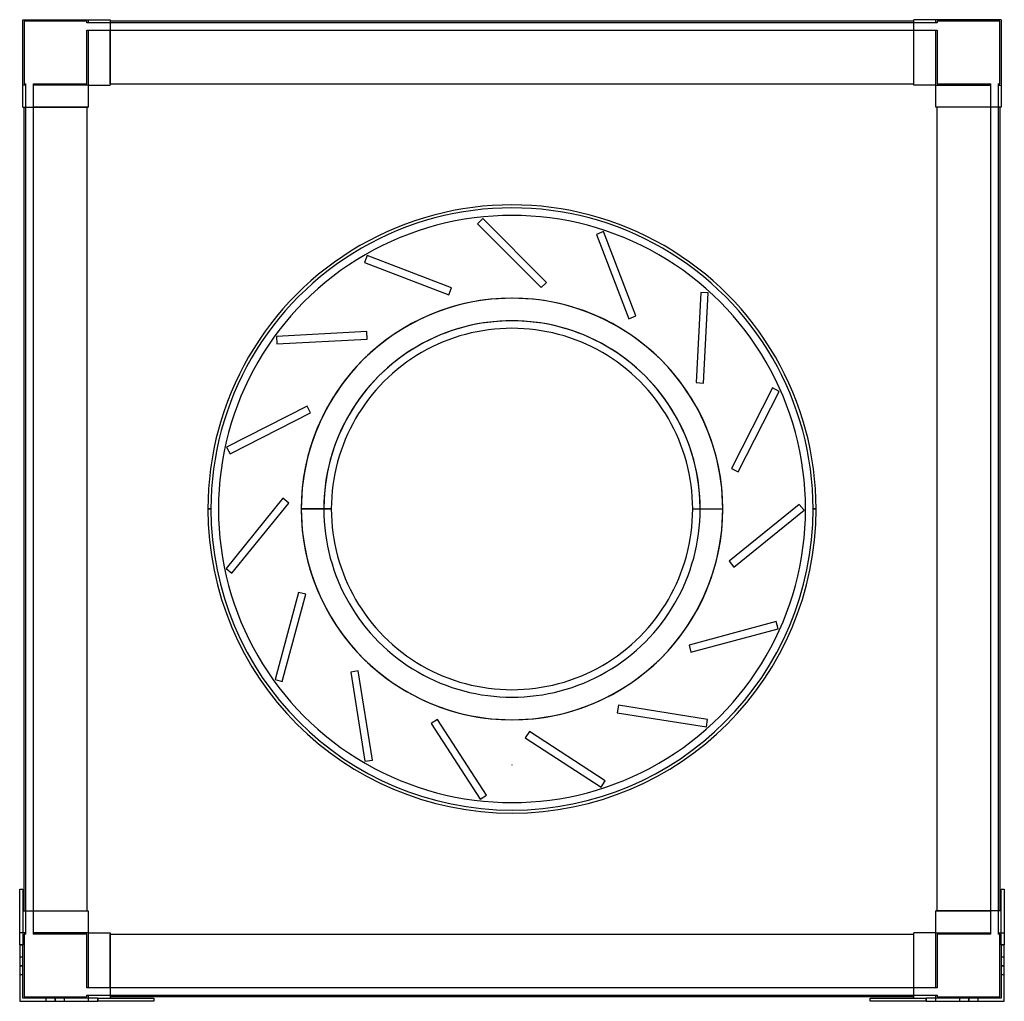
# Model space of a CAD drawing. Header units: millimetres. Extents: x -327 to 327, y -327 to 325.
import ezdxf

# ---------------------------------------------------------------- set-up
doc = ezdxf.new("R2010")
doc.units = ezdxf.units.MM
doc.layers.add('MAIN-1', color=7, linetype='Continuous')
doc.layers.add('MAIN-2', color=7, linetype='Continuous')

msp = doc.modelspace()

# ---------------------------------------------------------------- linework, layer by layer
at = {"layer": 'MAIN-1'}
for p, q in [((-325, 267), (-325, 325)), ((-325, 325), (-267, 325)), ((-267, 325), (-267, 281.5)), ((267, 324), (-267, 324)), ((267, 281.5), (267, 325)), ((325, 325), (267, 325)), ((325, 325), (325, 267)), ((-281.5, 281.5), (-281.5, 267)), ((-281.5, 281.5), (-267, 281.5)), ((-267, 282.5), (267, 282.5)), ((281.5, 281.5), (267, 281.5)), ((281.5, 267), (281.5, 281.5)), ((-325, 267), (-281.5, 267)), ((-324, -267), (-324, 267)), ((-282.5, 267), (-282.5, -267)), ((325, 267), (281.5, 267)), ((282.5, -267), (282.5, 267)), ((324, 267), (324, -267)), ((-202, 0), (-200, 0)), ((-120.01, 0), (-140.01, 0)), ((120.01, 0), (140.01, 0)), ((202, 0), (200, 0)), ((-327, -252.5), (-325, -252.5)), ((-327, -289.5), (-327, -252.5)), ((-325, -252.5), (-325, -289.5)), ((325, -289.5), (325, -252.5)), ((325, -252.5), (327, -252.5)), ((327, -252.5), (327, -289.5)), ((-325, -267), (-281.5, -267)), ((-281.5, -267), (-281.5, -281.5)), ((325, -267), (281.5, -267)), ((281.5, -281.5), (281.5, -267)), ((-281.5, -281.5), (-267, -281.5)), ((-267, -281.5), (-267, -325)), ((-267, -282.5), (267, -282.5)), ((267, -325), (267, -281.5)), ((281.5, -281.5), (267, -281.5)), ((-325, -289.5), (-327, -289.5)), ((-327, -289.5), (-327, -327)), ((-325, -325), (-325, -289.5)), ((325, -289.5), (325, -325)), ((327, -289.5), (325, -289.5)), ((327, -327), (327, -289.5)), ((-327, -327), (-275, -327)), ((-275, -325), (-325, -325)), ((-275, -325), (-238, -325)), ((-275, -327), (-275, -325)), ((-238, -327), (-275, -327)), ((267, -324), (-267, -324)), ((-238, -325), (-238, -327)), ((238, -325), (275, -325)), ((238, -327), (238, -325)), ((275, -327), (238, -327)), ((325, -325), (275, -325)), ((275, -325), (275, -327)), ((275, -327), (327, -327))]:
    msp.add_line(p, q, dxfattribs=at)
for radius, start, end in [(202, 0, 180.00002), (200, 0, 180.00002), (195, 0, 180.00002), (195, 0, 180.00002), (140.01, 89.99998, 180.00002), (140.01, 0, 89.99998), (120.01, 0, 180.00002), (202, 180.00002, 0), (200, 180.00002, 0), (195, 179.99998, 0), (195, 179.99998, 0), (120.01, 179.99998, 0), (140.01, 270.00002, 0), (140.01, 180.00002, 270.00002)]:
    msp.add_arc((0, 0), radius, start, end, dxfattribs=at)
at = {"layer": 'MAIN-2'}
for p, q in [((-325, 325), (-325, 325)), ((-325, 325), (-325, 325)), ((-324, 324), (-324, 324)), ((-282.5, 324), (-324, 324)), ((-324, 324), (-324, 282.5)), ((-282.5, 323), (-282.5, 324)), ((-282.5, 324), (-282.5, 324)), ((-282.5, 323), (-282.5, 323)), ((-281.5, 323), (-282.5, 323)), ((-281.5, 325), (-281.5, 325)), ((-281.5, 325), (-281.5, 323)), ((-281.5, 325), (-281.5, 325)), ((-281.5, 323), (-281.5, 323)), ((-281.5, 323), (-281.5, 323)), ((-267, 323), (-281.5, 323)), ((-267, 325), (-267, 325)), ((-267, 325), (-267, 325)), ((-267, 324), (-267, 324)), ((-267, 324), (-267, 324)), ((-267, 323), (-267, 323)), ((-267, 323), (-267, 323)), ((267, 323), (-267, 323)), ((267, 325), (267, 325)), ((267, 325), (267, 325)), ((267, 324), (267, 324)), ((267, 324), (267, 324)), ((267, 323), (267, 323)), ((281.5, 323), (267, 323)), ((267, 323), (267, 323)), ((281.5, 325), (281.5, 325)), ((281.5, 323), (281.5, 325)), ((281.5, 325), (281.5, 325)), ((281.5, 323), (281.5, 323)), ((282.5, 323), (281.5, 323)), ((281.5, 323), (281.5, 323)), ((282.5, 324), (282.5, 323)), ((282.5, 324), (282.5, 324)), ((324, 324), (282.5, 324)), ((282.5, 323), (282.5, 323)), ((324, 282.5), (324, 324)), ((324, 324), (324, 324)), ((325, 325), (325, 325)), ((325, 325), (325, 325)), ((-282.5, 318), (-281.5, 318)), ((-282.5, 318), (-282.5, 318)), ((-282.5, 282.5), (-282.5, 318)), ((-281.5, 318), (-267, 318)), ((-281.5, 318), (-281.5, 318)), ((-281.5, 318), (-281.5, 318)), ((-281.5, 318), (-281.5, 281.5)), ((-267, 318), (-267, 318)), ((-267, 282.5), (-267, 318)), ((-267, 318), (-267, 318)), ((-267, 318), (267, 318)), ((267, 282.5), (267, 318)), ((267, 318), (267, 318)), ((267, 318), (267, 318)), ((267, 318), (281.5, 318)), ((281.5, 318), (281.5, 318)), ((281.5, 318), (281.5, 318)), ((281.5, 318), (282.5, 318)), ((281.5, 281.5), (281.5, 318)), ((282.5, 318), (282.5, 318)), ((282.5, 318), (282.5, 282.5)), ((-325, 281.5), (-325, 281.5)), ((-323, 281.5), (-325, 281.5)), ((-325, 281.5), (-325, 281.5)), ((-324, 282.5), (-324, 282.5)), ((-324, 282.5), (-323, 282.5)), ((-323, 282.5), (-323, 282.5)), ((-323, 281.5), (-323, 282.5)), ((-323, 267), (-323, 281.5)), ((-323, 281.5), (-323, 281.5)), ((-323, 281.5), (-323, 281.5)), ((-318, 282.5), (-318, 281.5)), ((-318, 282.5), (-282.5, 282.5)), ((-318, 282.5), (-318, 282.5)), ((-318, 281.5), (-318, 281.5)), ((-318, 281.5), (-318, 281.5)), ((-318, 281.5), (-318, 267)), ((-281.5, 281.5), (-318, 281.5)), ((-282.5, 282.5), (-282.5, 282.5)), ((-281.5, 281.5), (-281.5, 281.5)), ((-281.5, 281.5), (-281.5, 281.5)), ((-281.5, 281.5), (-281.5, 281.5)), ((-281.5, 281.5), (-281.5, 281.5)), ((-281.5, 281.5), (-281.5, 281.5)), ((-281.5, 281.5), (-281.5, 281.5)), ((-267, 282.5), (-267, 281.5)), ((-267, 282.5), (-267, 282.5)), ((-267, 282.5), (-267, 282.5)), ((-267, 282.5), (-267, 282.5)), ((-267, 282.5), (-267, 282.5)), ((-267, 281.5), (-267, 281.5)), ((-267, 281.5), (-267, 281.5)), ((-267, 281.5), (-267, 281.5)), ((-267, 281.5), (-267, 281.5)), ((267, 281.5), (267, 282.5)), ((267, 282.5), (267, 282.5)), ((267, 282.5), (267, 282.5)), ((267, 282.5), (267, 282.5)), ((267, 282.5), (267, 282.5)), ((267, 281.5), (267, 281.5)), ((267, 281.5), (267, 281.5)), ((267, 281.5), (267, 281.5)), ((267, 281.5), (267, 281.5)), ((281.5, 281.5), (281.5, 281.5)), ((281.5, 281.5), (281.5, 281.5)), ((281.5, 281.5), (281.5, 281.5)), ((281.5, 281.5), (281.5, 281.5)), ((281.5, 281.5), (281.5, 281.5)), ((281.5, 281.5), (318, 281.5)), ((281.5, 281.5), (281.5, 281.5)), ((282.5, 282.5), (282.5, 282.5)), ((282.5, 282.5), (318, 282.5)), ((318, 281.5), (318, 282.5)), ((318, 282.5), (318, 282.5)), ((318, 267), (318, 281.5)), ((318, 281.5), (318, 281.5)), ((318, 281.5), (318, 281.5)), ((323, 282.5), (323, 281.5)), ((323, 282.5), (324, 282.5)), ((323, 282.5), (323, 282.5)), ((323, 281.5), (323, 281.5)), ((323, 281.5), (323, 281.5)), ((323, 281.5), (323, 267)), ((323, 281.5), (325, 281.5)), ((324, 282.5), (324, 282.5)), ((325, 281.5), (325, 281.5)), ((325, 281.5), (325, 281.5)), ((-325, 267), (-325, 267)), ((-325, 267), (-325, 267)), ((-324, 267), (-324, 267)), ((-324, 267), (-324, 267)), ((-323, 267), (-323, 267)), ((-323, 267), (-323, 267)), ((-323, -267), (-323, 267)), ((-282.5, 267), (-318, 267)), ((-318, 267), (-318, 267)), ((-318, 267), (-318, 267)), ((-318, 267), (-318, -267)), ((-281.5, 267), (-282.5, 267)), ((-282.5, 267), (-282.5, 267)), ((-282.5, 267), (-282.5, 267)), ((-282.5, 267), (-282.5, 267)), ((-282.5, 267), (-282.5, 267)), ((-281.5, 267), (-281.5, 267)), ((-281.5, 267), (-281.5, 267)), ((-281.5, 267), (-281.5, 267)), ((-281.5, 267), (-281.5, 267)), ((282.5, 267), (281.5, 267)), ((281.5, 267), (281.5, 267)), ((281.5, 267), (281.5, 267)), ((281.5, 267), (281.5, 267)), ((281.5, 267), (281.5, 267)), ((282.5, 267), (282.5, 267)), ((318, 267), (282.5, 267)), ((282.5, 267), (282.5, 267)), ((282.5, 267), (282.5, 267)), ((282.5, 267), (282.5, 267)), ((318, 267), (318, 267)), ((318, 267), (318, 267)), ((318, -267), (318, 267)), ((323, 267), (323, 267)), ((323, 267), (323, -267)), ((323, 267), (323, 267)), ((324, 267), (324, 267)), ((324, 267), (324, 267)), ((325, 267), (325, 267)), ((325, 267), (325, 267)), ((-19.45, 192.98), (-22.98, 189.45)), ((-19.45, 192.98), (-19.45, 192.98)), ((22.98, 150.55), (-19.45, 192.98)), ((-22.98, 189.45), (-22.98, 189.45)), ((-22.98, 189.45), (19.45, 147.02)), ((60.73, 184.21), (56.06, 182.41)), ((60.73, 184.21), (60.73, 184.21)), ((82.23, 128.19), (60.73, 184.21)), ((56.06, 182.41), (56.06, 182.41)), ((56.06, 182.41), (77.56, 126.4)), ((-96.26, 168.39), (-98.05, 163.72)), ((-98.05, 163.72), (-98.05, 163.72)), ((-98.05, 163.72), (-42.03, 142.22)), ((-96.26, 168.39), (-96.26, 168.39)), ((-40.24, 146.89), (-96.26, 168.39)), ((19.45, 147.02), (22.98, 150.55)), ((22.98, 150.55), (22.98, 150.55)), ((-42.03, 142.22), (-40.24, 146.89)), ((-40.24, 146.89), (-40.24, 146.89)), ((19.45, 147.02), (19.45, 147.02)), ((-42.03, 142.22), (-42.03, 142.22)), ((0, 140.01), (0, 140.01)), ((0, 140.01), (0, 140.01)), ((125.41, 143.84), (122.27, 83.92)), ((125.41, 143.84), (125.41, 143.84)), ((130.4, 143.58), (125.41, 143.84)), ((127.26, 83.66), (130.4, 143.58)), ((130.4, 143.58), (130.4, 143.58)), ((77.56, 126.4), (82.23, 128.19)), ((77.56, 126.4), (77.56, 126.4)), ((82.23, 128.19), (82.23, 128.19)), ((-96.51, 117.82), (-156.42, 114.68)), ((-96.51, 117.82), (-96.51, 117.82)), ((-96.24, 112.83), (-96.51, 117.82)), ((-156.42, 114.68), (-156.42, 114.68)), ((-156.42, 114.68), (-156.16, 109.69)), ((-156.16, 109.69), (-96.24, 112.83)), ((-96.24, 112.83), (-96.24, 112.83)), ((-156.16, 109.69), (-156.16, 109.69)), ((122.27, 83.92), (122.27, 83.92)), ((122.27, 83.92), (127.26, 83.66)), ((127.26, 83.66), (127.26, 83.66)), ((173.07, 80.4), (145.83, 26.94)), ((173.07, 80.4), (173.07, 80.4)), ((177.53, 78.13), (173.07, 80.4)), ((150.29, 24.67), (177.53, 78.13)), ((177.53, 78.13), (177.53, 78.13)), ((-136.08, 68.38), (-189.54, 41.14)), ((-136.08, 68.38), (-136.08, 68.38)), ((-133.81, 63.93), (-136.08, 68.38)), ((-187.27, 36.69), (-133.81, 63.93)), ((-133.81, 63.93), (-133.81, 63.93)), ((-189.54, 41.14), (-189.54, 41.14)), ((-189.54, 41.14), (-187.27, 36.69)), ((-187.27, 36.69), (-187.27, 36.69)), ((145.83, 26.94), (145.83, 26.94)), ((145.83, 26.94), (150.29, 24.67)), ((150.29, 24.67), (150.29, 24.67)), ((-152.13, 7.12), (-189.89, -39.51)), ((-152.13, 7.12), (-152.13, 7.12)), ((-148.25, 3.97), (-152.13, 7.12)), ((-202, 0), (-200, 0)), ((-200, 0), (-200, 0)), ((-200, 0), (-200, 0)), ((-200, 0), (-200, 0)), ((-195, 0), (-195, 0)), ((-186.01, -42.66), (-148.25, 3.97)), ((-148.25, 3.97), (-148.25, 3.97)), ((-140, 0), (-140, 0)), ((-139.99, 0), (-139.99, 0)), ((-125.01, 0), (-139.99, 0)), ((120.01, 0), (140.01, 0)), ((125.01, 0), (139.99, 0)), ((139.99, 0), (139.99, 0)), ((140, 0), (140, 0)), ((190.81, 3.05), (144.18, -34.71)), ((190.81, 3.05), (190.81, 3.05)), ((193.96, -0.83), (190.81, 3.05)), ((195, 0), (195, 0)), ((202, 0), (200, 0)), ((200, 0), (200, 0)), ((200, 0), (200, 0)), ((200, 0), (202, 0)), ((200, 0), (200, 0)), ((-200, 0), (-202, 0)), ((-202, 0), (-200, 0)), ((-200, 0), (-200, 0)), ((-200, 0), (-200, 0)), ((-200, 0), (-200, 0)), ((-195, 0), (-195, 0)), ((-140.01, 0), (-120.01, 0)), ((-140, 0), (-140, 0)), ((-139.99, 0), (-125.01, 0)), ((-139.99, 0), (-139.99, 0)), ((125.01, 0), (139.99, 0)), ((139.99, 0), (139.99, 0)), ((140, 0), (140, 0)), ((147.33, -38.59), (193.96, -0.83)), ((193.96, -0.83), (193.96, -0.83)), ((195, 0), (195, 0)), ((200, 0), (202, 0)), ((200, 0), (200, 0)), ((200, 0), (200, 0)), ((200, 0), (200, 0)), ((144.18, -34.71), (144.18, -34.71)), ((144.18, -34.71), (147.33, -38.59)), ((147.33, -38.59), (147.33, -38.59)), ((-189.89, -39.51), (-189.89, -39.51)), ((-189.89, -39.51), (-186.01, -42.66)), ((-186.01, -42.66), (-186.01, -42.66)), ((-141.87, -55.38), (-157.4, -113.33)), ((-152.57, -114.62), (-137.04, -56.67)), ((-141.87, -55.38), (-141.87, -55.38)), ((-137.04, -56.67), (-141.87, -55.38)), ((-137.04, -56.67), (-137.04, -56.67)), ((175.56, -74.82), (117.6, -90.35)), ((175.56, -74.82), (175.56, -74.82)), ((176.85, -79.65), (175.56, -74.82)), ((118.89, -95.18), (176.85, -79.65)), ((176.85, -79.65), (176.85, -79.65)), ((117.6, -90.35), (117.6, -90.35)), ((117.6, -90.35), (118.89, -95.18)), ((118.89, -95.18), (118.89, -95.18)), ((-102.15, -107.51), (-107.09, -108.29)), ((-107.09, -108.29), (-107.09, -108.29)), ((-107.09, -108.29), (-97.7, -167.55)), ((-102.15, -107.51), (-102.15, -107.51)), ((-92.76, -166.77), (-102.15, -107.51)), ((-157.4, -113.33), (-157.4, -113.33)), ((-157.4, -113.33), (-152.57, -114.62)), ((-152.57, -114.62), (-152.57, -114.62)), ((70.68, -130.37), (69.9, -135.31)), ((70.68, -130.37), (70.68, -130.37)), ((129.95, -139.76), (70.68, -130.37)), ((69.9, -135.31), (69.9, -135.31)), ((69.9, -135.31), (129.16, -144.7)), ((-49.59, -139.76), (-53.78, -142.49)), ((-53.78, -142.49), (-53.78, -142.49)), ((-53.78, -142.49), (-21.1, -192.81)), ((-49.59, -139.76), (-49.59, -139.76)), ((-16.91, -190.08), (-49.59, -139.76)), ((0, -140.01), (0, -140.01)), ((0, -140.01), (0, -140.01)), ((129.16, -144.7), (129.95, -139.76)), ((129.95, -139.76), (129.95, -139.76)), ((11.55, -147.85), (8.82, -152.04)), ((11.55, -147.85), (11.55, -147.85)), ((61.87, -180.53), (11.55, -147.85)), ((129.16, -144.7), (129.16, -144.7)), ((8.82, -152.04), (8.82, -152.04)), ((8.82, -152.04), (59.14, -184.72)), ((-97.7, -167.55), (-92.76, -166.77)), ((-97.7, -167.55), (-97.7, -167.55)), ((-92.76, -166.77), (-92.76, -166.77)), ((0, -170), (0, -170)), ((0, -170), (0, -170)), ((0, -170), (0, -170)), ((0, -170), (0, -170)), ((0, -170), (0, -170)), ((0, -170), (0, -170)), ((59.14, -184.72), (61.87, -180.53)), ((61.87, -180.53), (61.87, -180.53)), ((59.14, -184.72), (59.14, -184.72)), ((-21.1, -192.81), (-16.91, -190.08)), ((-21.1, -192.81), (-21.1, -192.81)), ((-16.91, -190.08), (-16.91, -190.08)), ((-327, -252.5), (-327, -252.5)), ((-327, -252.5), (-327, -252.5)), ((-325, -252.5), (-325, -252.5)), ((-325, -252.5), (-325, -252.5)), ((325, -252.5), (325, -252.5)), ((325, -252.5), (325, -252.5)), ((327, -252.5), (327, -252.5)), ((327, -252.5), (327, -252.5)), ((-325, -267), (-325, -267)), ((-325, -267), (-325, -267)), ((-324, -267), (-324, -267)), ((-324, -267), (-324, -267)), ((-323, -267), (-323, -267)), ((-323, -281.5), (-323, -267)), ((-323, -267), (-323, -267)), ((-318, -267), (-318, -267)), ((-318, -267), (-282.5, -267)), ((-318, -267), (-318, -267)), ((-318, -267), (-318, -281.5)), ((-282.5, -267), (-281.5, -267)), ((-282.5, -267), (-282.5, -267)), ((-282.5, -267), (-282.5, -267)), ((-282.5, -267), (-282.5, -267)), ((-282.5, -267), (-282.5, -267)), ((-281.5, -267), (-281.5, -267)), ((-281.5, -267), (-281.5, -267)), ((-281.5, -267), (-281.5, -267)), ((-281.5, -267), (-281.5, -267)), ((281.5, -267), (282.5, -267)), ((281.5, -267), (281.5, -267)), ((281.5, -267), (281.5, -267)), ((281.5, -267), (281.5, -267)), ((281.5, -267), (281.5, -267)), ((282.5, -267), (282.5, -267)), ((282.5, -267), (318, -267)), ((282.5, -267), (282.5, -267)), ((282.5, -267), (282.5, -267)), ((282.5, -267), (282.5, -267)), ((318, -267), (318, -267)), ((318, -267), (318, -267)), ((318, -281.5), (318, -267)), ((323, -267), (323, -267)), ((323, -267), (323, -267)), ((323, -267), (323, -281.5)), ((324, -267), (324, -267)), ((324, -267), (324, -267)), ((325, -267), (325, -267)), ((325, -267), (325, -267)), ((-327, -281.5), (-327, -281.5)), ((-327, -281.5), (-327, -281.5)), ((-323, -281.5), (-327, -281.5)), ((-325, -281.5), (-325, -281.5)), ((-325, -281.5), (-325, -281.5)), ((-323, -282.5), (-324, -282.5)), ((-324, -282.5), (-324, -324)), ((-324, -282.5), (-324, -282.5)), ((-323, -282.5), (-323, -281.5)), ((-323, -281.5), (-323, -281.5)), ((-323, -281.5), (-323, -281.5)), ((-323, -282.5), (-323, -282.5)), ((-318, -281.5), (-318, -282.5)), ((-318, -281.5), (-318, -281.5)), ((-318, -281.5), (-318, -281.5)), ((-281.5, -281.5), (-318, -281.5)), ((-282.5, -282.5), (-318, -282.5)), ((-318, -282.5), (-318, -282.5)), ((-282.5, -318), (-282.5, -282.5)), ((-282.5, -282.5), (-282.5, -282.5)), ((-281.5, -281.5), (-281.5, -281.5)), ((-281.5, -281.5), (-281.5, -281.5)), ((-281.5, -281.5), (-281.5, -281.5)), ((-281.5, -281.5), (-281.5, -318)), ((-281.5, -281.5), (-281.5, -281.5)), ((-281.5, -281.5), (-281.5, -281.5)), ((-281.5, -281.5), (-281.5, -281.5)), ((-267, -281.5), (-267, -281.5)), ((-267, -281.5), (-267, -282.5)), ((-267, -281.5), (-267, -281.5)), ((-267, -281.5), (-267, -281.5)), ((-267, -281.5), (-267, -281.5)), ((-267, -282.5), (-267, -282.5)), ((-267, -282.5), (-267, -282.5)), ((-267, -318), (-267, -282.5)), ((-267, -282.5), (-267, -282.5)), ((-267, -282.5), (-267, -282.5)), ((267, -281.5), (267, -281.5)), ((267, -282.5), (267, -281.5)), ((267, -281.5), (267, -281.5)), ((267, -281.5), (267, -281.5)), ((267, -281.5), (267, -281.5)), ((267, -282.5), (267, -282.5)), ((267, -282.5), (267, -282.5)), ((267, -318), (267, -282.5)), ((267, -282.5), (267, -282.5)), ((267, -282.5), (267, -282.5)), ((281.5, -281.5), (281.5, -281.5)), ((281.5, -281.5), (281.5, -281.5)), ((281.5, -281.5), (281.5, -281.5)), ((281.5, -318), (281.5, -281.5)), ((281.5, -281.5), (281.5, -281.5)), ((281.5, -281.5), (281.5, -281.5)), ((281.5, -281.5), (318, -281.5)), ((281.5, -281.5), (281.5, -281.5)), ((282.5, -282.5), (282.5, -318)), ((318, -282.5), (282.5, -282.5)), ((282.5, -282.5), (282.5, -282.5)), ((318, -282.5), (318, -281.5)), ((318, -281.5), (318, -281.5)), ((318, -281.5), (318, -281.5)), ((318, -282.5), (318, -282.5)), ((323, -281.5), (323, -281.5)), ((323, -281.5), (327, -281.5)), ((323, -281.5), (323, -281.5)), ((323, -281.5), (323, -282.5)), ((324, -282.5), (323, -282.5)), ((323, -282.5), (323, -282.5)), ((324, -324), (324, -282.5)), ((324, -282.5), (324, -282.5)), ((325, -281.5), (325, -281.5)), ((325, -281.5), (325, -281.5)), ((327, -281.5), (327, -281.5)), ((327, -281.5), (327, -281.5)), ((-327, -289.5), (-325, -289.5)), ((325, -289.5), (327, -289.5)), ((-327, -297.5), (-327, -297.5)), ((-327, -297.5), (-325, -297.5)), ((-327, -297.5), (-327, -297.5)), ((-325, -297.5), (-325, -297.5)), ((-325, -297.5), (-325, -297.5)), ((325, -297.5), (325, -297.5)), ((325, -297.5), (325, -297.5)), ((325, -297.5), (327, -297.5)), ((327, -297.5), (327, -297.5)), ((327, -297.5), (327, -297.5)), ((-325, -303.5), (-327, -303.5)), ((-327, -303.5), (-325, -303.5)), ((-327, -303.5), (-325, -303.5)), ((-325, -303.5), (-327, -303.5)), ((327, -303.5), (325, -303.5)), ((325, -303.5), (327, -303.5)), ((325, -303.5), (327, -303.5)), ((327, -303.5), (325, -303.5)), ((-325, -309.5), (-327, -309.5)), ((-327, -309.5), (-327, -309.5)), ((-327, -309.5), (-327, -309.5)), ((-325, -309.5), (-325, -309.5)), ((-325, -309.5), (-325, -309.5)), ((327, -309.5), (325, -309.5)), ((325, -309.5), (325, -309.5)), ((325, -309.5), (325, -309.5)), ((327, -309.5), (327, -309.5)), ((327, -309.5), (327, -309.5)), ((-282.5, -318), (-282.5, -318)), ((-281.5, -318), (-282.5, -318)), ((-281.5, -318), (-281.5, -318)), ((-281.5, -318), (-281.5, -318)), ((-267, -318), (-281.5, -318)), ((-267, -318), (-267, -318)), ((-267, -318), (-267, -318)), ((267, -318), (-267, -318)), ((267, -318), (267, -318)), ((267, -318), (267, -318)), ((281.5, -318), (267, -318)), ((281.5, -318), (281.5, -318)), ((281.5, -318), (281.5, -318)), ((282.5, -318), (281.5, -318)), ((282.5, -318), (282.5, -318)), ((-327, -327), (-327, -327)), ((-327, -327), (-327, -327)), ((-325, -325), (-325, -325)), ((-325, -325), (-325, -325)), ((-325, -325), (-325, -325)), ((-325, -325), (-325, -325)), ((-324, -324), (-282.5, -324)), ((-324, -324), (-324, -324)), ((-309.5, -327), (-309.5, -325)), ((-309.5, -325), (-309.5, -325)), ((-309.5, -325), (-309.5, -325)), ((-309.5, -327), (-309.5, -327)), ((-309.5, -327), (-309.5, -327)), ((-303.5, -327), (-303.5, -325)), ((-303.5, -325), (-303.5, -327)), ((-303.5, -327), (-303.5, -325)), ((-303.5, -325), (-303.5, -327)), ((-297.5, -325), (-297.5, -325)), ((-297.5, -325), (-297.5, -325)), ((-297.5, -325), (-297.5, -327)), ((-297.5, -327), (-297.5, -327)), ((-297.5, -327), (-297.5, -327)), ((-282.5, -324), (-282.5, -323)), ((-282.5, -323), (-281.5, -323)), ((-282.5, -323), (-282.5, -323)), ((-282.5, -324), (-282.5, -324)), ((-281.5, -323), (-281.5, -323)), ((-281.5, -323), (-267, -323)), ((-281.5, -323), (-281.5, -327)), ((-281.5, -323), (-281.5, -323)), ((-281.5, -325), (-281.5, -325)), ((-281.5, -325), (-281.5, -325)), ((-281.5, -327), (-281.5, -327)), ((-281.5, -327), (-281.5, -327)), ((-275, -325), (-275, -327)), ((-267, -323), (-267, -323)), ((-267, -323), (267, -323)), ((-267, -323), (-267, -323)), ((-267, -324), (-267, -324)), ((-267, -324), (-267, -324)), ((-267, -325), (-267, -325)), ((-267, -325), (-267, -325)), ((-238, -325), (-238, -325)), ((-238, -325), (-238, -325)), ((-238, -327), (-238, -327)), ((-238, -327), (-238, -327)), ((238, -325), (238, -325)), ((238, -325), (238, -325)), ((238, -327), (238, -327)), ((238, -327), (238, -327)), ((267, -323), (281.5, -323)), ((267, -323), (267, -323)), ((267, -323), (267, -323)), ((267, -324), (267, -324)), ((267, -324), (267, -324)), ((267, -325), (267, -325)), ((267, -325), (267, -325)), ((275, -327), (275, -325)), ((281.5, -323), (281.5, -323)), ((281.5, -323), (281.5, -323)), ((281.5, -327), (281.5, -323)), ((281.5, -323), (282.5, -323)), ((281.5, -325), (281.5, -325)), ((281.5, -325), (281.5, -325)), ((281.5, -327), (281.5, -327)), ((281.5, -327), (281.5, -327)), ((282.5, -323), (282.5, -323)), ((282.5, -323), (282.5, -324)), ((282.5, -324), (324, -324)), ((282.5, -324), (282.5, -324)), ((297.5, -327), (297.5, -325)), ((297.5, -325), (297.5, -325)), ((297.5, -325), (297.5, -325)), ((297.5, -327), (297.5, -327)), ((297.5, -327), (297.5, -327)), ((303.5, -327), (303.5, -325)), ((303.5, -325), (303.5, -327)), ((303.5, -327), (303.5, -325)), ((303.5, -325), (303.5, -327)), ((309.5, -325), (309.5, -325)), ((309.5, -325), (309.5, -325)), ((309.5, -325), (309.5, -327)), ((309.5, -327), (309.5, -327)), ((309.5, -327), (309.5, -327)), ((324, -324), (324, -324)), ((325, -325), (325, -325)), ((325, -325), (325, -325)), ((325, -325), (325, -325)), ((325, -325), (325, -325)), ((327, -327), (327, -327)), ((327, -327), (327, -327))]:
    msp.add_line(p, q, dxfattribs=at)
for centre, radius, start, end in [((0, 0), 140, 0, 179.99998), ((0, 0), 139.99, 0, 180.00002), ((0, 0), 125.01, 0, 180.00002), ((0, 0), 125.01, 0, 179.99998), ((0, 0), 195, 179.99998, 0), ((0, 0), 140, 179.99998, 0), ((0, 0), 139.99, 180.00002, 0), ((0, 0), 125.01, 179.99998, 0), ((0, 0), 125.01, 179.99998, 0), ((0, -170), 0.001, 0, 180.00002), ((0, -170), 0.001, 180.00002, 0)]:
    msp.add_arc(centre, radius, start, end, dxfattribs=at)

doc.saveas('drawing.dxf')
